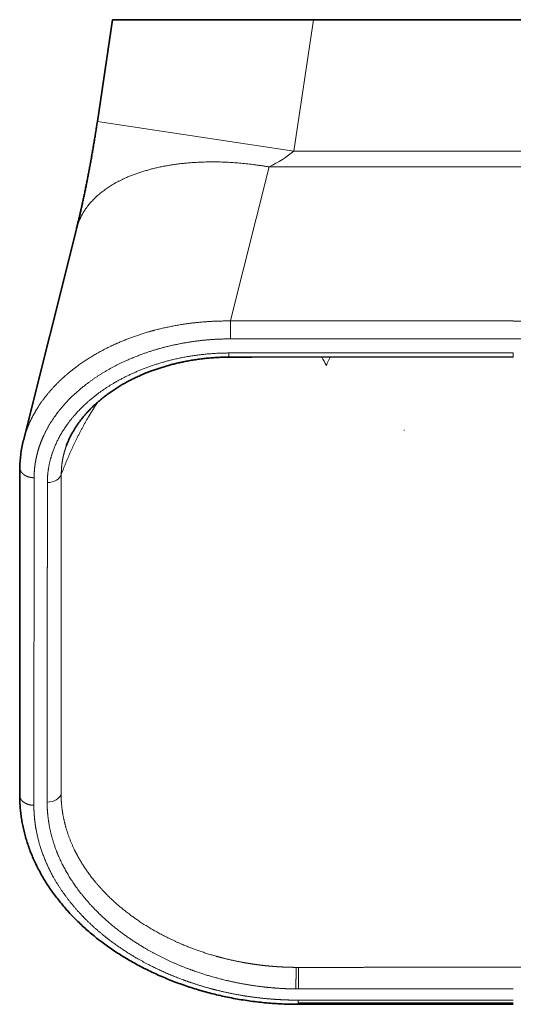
# Model space of a CAD drawing. Extents: x 413 to 1275, y 301 to 1647.
# Tile 1 of 6: x 413 to 587, y 301 to 647. Entities that reach past the tile are written whole.
import ezdxf

# ---------------------------------------------------------------- set-up
doc = ezdxf.new("R2010")
doc.units = 0
doc.layers.get('0').update_dxf_attribs({"lineweight": 13})

# ---------------------------------------------------------------- blocks, each defined once
blk = doc.blocks.new('BLOCK47')
at = {"color": 7, "lineweight": 35}
for p, q in [((-141.16, 0), (-146.55, -35.89)), ((-70.37, 0), (-141.16, 0)), ((70.37, 0), (0, 0)), ((0, 0), (-70.37, 0)), ((-172.62, -148.21), (-153.94, -73.74)), ((-0.01, -118.79), (-92.18, -118.83)), ((-173.91, -273.13), (-173.83, -157.79)), ((0, -346.77), (-75.86, -346.77))]:
    blk.add_line(p, q, dxfattribs=at)
at = {"color": 7, "lineweight": 13}
for p, q in [((-70.37, 0), (-77.33, -46.29)), ((-146.55, -35.89), (-77.33, -46.29)), ((-77.33, -46.29), (0, -46.29)), ((77.33, -46.29), (0, -46.29)), ((-99.6, -105.91), (-86.04, -51.85)), ((-86.04, -51.85), (0, -51.85)), ((86.04, -51.85), (0, -51.85)), ((-99.65, -112.42), (0, -112.42)), ((99.65, -112.42), (0, -112.42)), ((-0.01, -117.32), (-92.18, -117.36)), ((-168.91, -276.66), (-168.83, -161.32)), ((0, -345.29), (-75.86, -345.29))]:
    blk.add_line(p, q, dxfattribs=at)
at = {"color": 7, "lineweight": 13, "ltscale": 0.005091}
blk.add_line((-99.6, -105.91), (-99.65, -106.11), dxfattribs=at)
at = {"color": 7, "lineweight": 13, "ltscale": 0.157734}
blk.add_line((-99.65, -112.42), (-99.65, -106.11), dxfattribs=at)
at = {"color": 7, "lineweight": 13, "ltscale": 0.036826}
blk.add_line((-0.01, -117.32), (-0.01, -118.79), dxfattribs=at)
at = {"color": 7, "lineweight": 35, "ltscale": 0.000178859}
blk.add_line((0, -118.79), (-0.01, -118.79), dxfattribs=at)
at = {"color": 7, "lineweight": 35, "ltscale": 0.000178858}
blk.add_line((0.01, -118.79), (0, -118.79), dxfattribs=at)
at = {"color": 7, "lineweight": 35, "ltscale": 0.002916}
blk.add_line((-172.65, -148.35), (-172.62, -148.24), dxfattribs=at)
at = {"color": 7, "lineweight": 35, "ltscale": 0.001401}
blk.add_line((-172.63, -148.26), (-172.62, -148.21), dxfattribs=at)
at = {"color": 7, "lineweight": 13, "ltscale": 0.020403}
blk.add_line((-75.73, -333.75), (-76.55, -333.76), dxfattribs=at)
at = {"color": 7, "lineweight": 13, "ltscale": 0.190318}
blk.add_line((-75.73, -341.37), (-75.73, -333.75), dxfattribs=at)
at = {"color": 7, "lineweight": 13, "ltscale": 0.036819}
blk.add_line((-75.86, -346.77), (-75.86, -345.29), dxfattribs=at)
at = {"color": 7, "lineweight": 13, "ltscale": 0.007824}
blk.add_line((-75.74, -346.01), (-75.86, -346.3), dxfattribs=at)
at = {"color": 7, "lineweight": 13}
for centre, radius, start, end in [((-21.71, 1045669.11), 1045775.22, 269.99572995, 270.00118954), ((20.02, 1101967.27), 1102073.39, 269.99895925, 270.00413994), ((-91.43, -2207.49), 2090.13, 90.02058, 90.24186), ((-162.41, -173.75), 109.65, 28.2925, 30.0613), ((-38.25, -133), 29.81, 151.5944, 157.8805), ((-75.81, -254.24), 87.13, 269.4738, 270.0568), ((-31.7, 409626.95), 409973.25, 269.9938274, 270.0044299)]:
    blk.add_arc(centre, radius, start, end, dxfattribs=at)
at = {"color": 7, "lineweight": 35}
for centre, radius, start, end in [((-91.44, -2202.96), 2084.13, 90.02044, 90.24182), ((-134.85, -157.86), 38.98, 165.8795, 179.8927)]:
    blk.add_arc(centre, radius, start, end, dxfattribs=at)
at = {"color": 7, "lineweight": 13}
for centre, major_axis, ratio, start_param, end_param in [((-89.37, -46.29), (16.79, 8.15), 0.346199, 4.742471, 5.331415), ((-164.16, -159.48), (5, 0), 0.705394, 4.711794, 6.098354), ((-164.25, -272.04), (5, 0), 0.705394, 4.712066, 6.099225)]:
    blk.add_ellipse(centre, major_axis=major_axis, ratio=ratio, start_param=start_param, end_param=end_param, dxfattribs=at)
at = {"color": 7, "lineweight": 35}
for points, knots in [([(-146.55, -35.89), (-146.64, -36.47), (-146.81, -37.62), (-147.08, -39.36), (-147.36, -41.08), (-147.64, -42.8), (-147.93, -44.51), (-148.22, -46.21), (-148.51, -47.91), (-148.81, -49.59), (-149.12, -51.26), (-149.43, -52.91), (-149.74, -54.55), (-150.05, -56.17), (-150.37, -57.78), (-150.69, -59.35), (-151.01, -60.91), (-151.33, -62.44), (-151.66, -63.96), (-151.99, -65.45), (-152.31, -66.92), (-152.64, -68.35), (-152.97, -69.75), (-153.29, -71.11), (-153.61, -72.44), (-153.83, -73.31), (-153.94, -73.74)], [0, 0, 0, 0, 1.754581, 3.507368, 5.255403, 6.998977, 8.734193, 10.462373, 12.178281, 13.884612, 15.584451, 17.27225, 18.940167, 20.593633, 22.223751, 23.837143, 25.422394, 26.988693, 28.544, 30.077863, 31.574116, 33.046865, 34.478198, 35.88416, 37.242565, 38.573874, 38.573874, 38.573874, 38.573874]), ([(-157.48, -150.11), (-157.4, -149.91), (-157.21, -149.4), (-156.88, -148.58), (-156.46, -147.64), (-156.01, -146.71), (-155.53, -145.79), (-155.01, -144.87), (-154.46, -143.96), (-153.87, -143.05), (-153.21, -142.08), (-152.45, -141.06), (-151.66, -140.05), (-150.87, -139.13), (-150.11, -138.27), (-149.32, -137.43), (-148.5, -136.6), (-147.65, -135.78), (-146.77, -134.98), (-145.85, -134.18), (-144.83, -133.33), (-143.68, -132.43), (-142.38, -131.48), (-141.02, -130.54), (-139.6, -129.62), (-138.14, -128.72), (-136.63, -127.86), (-135.07, -127.03), (-133.48, -126.24), (-131.85, -125.48), (-130.35, -124.83), (-129, -124.28), (-127.72, -123.78), (-126.35, -123.28), (-124.89, -122.79), (-123.42, -122.32), (-121.92, -121.88), (-120.41, -121.46), (-118.88, -121.08), (-117.34, -120.72), (-115.67, -120.38), (-113.88, -120.04), (-111.96, -119.73), (-110.02, -119.47), (-108.08, -119.25), (-106.13, -119.08), (-104.17, -118.95), (-102.2, -118.87), (-100.89, -118.85), (-100.23, -118.85)], [0, 0, 0, 0, 0.623313, 1.637898, 2.660724, 3.694012, 4.736972, 5.79193, 6.857865, 7.936668, 9.028456, 10.379151, 11.749952, 12.877969, 14.019379, 15.174371, 16.342948, 17.525096, 18.720783, 19.929978, 21.152837, 22.718896, 24.306192, 25.979127, 27.674058, 29.390663, 31.128448, 32.886869, 34.665305, 36.46306, 38.279412, 39.567261, 40.863638, 42.39251, 43.93185, 45.481074, 47.039687, 48.607134, 50.182803, 51.766045, 53.356153, 55.293568, 57.238831, 59.190732, 61.148061, 63.109664, 65.074458, 67.041456, 69.009802, 69.009802, 69.009802, 69.009802]), ([(-75.86, -346.77), (-76.79, -346.77), (-78.64, -346.75), (-81.41, -346.65), (-84.17, -346.5), (-86.93, -346.28), (-89.7, -346), (-92.45, -345.66), (-95.19, -345.26), (-97.9, -344.8), (-100.58, -344.28), (-103.22, -343.71), (-105.84, -343.09), (-108.43, -342.41), (-110.98, -341.68), (-113.51, -340.89), (-116.01, -340.06), (-118.47, -339.17), (-120.9, -338.24), (-123.3, -337.25), (-125.66, -336.22), (-127.97, -335.13), (-130.25, -334), (-132.49, -332.83), (-134.68, -331.61), (-136.82, -330.35), (-138.92, -329.05), (-140.96, -327.7), (-142.96, -326.32), (-144.91, -324.89), (-146.8, -323.43), (-148.65, -321.93), (-150.44, -320.39), (-152.17, -318.82), (-153.84, -317.21), (-155.46, -315.57), (-157.01, -313.9), (-158.51, -312.19), (-159.95, -310.45), (-161.32, -308.68), (-162.63, -306.88), (-163.89, -305.04), (-165.08, -303.17), (-166.2, -301.26), (-167.26, -299.32), (-168.24, -297.36), (-169.15, -295.38), (-169.98, -293.38), (-170.74, -291.36), (-171.41, -289.34), (-172, -287.34), (-172.5, -285.35), (-172.93, -283.34), (-173.29, -281.32), (-173.57, -279.29), (-173.77, -277.24), (-173.89, -275.19), (-173.91, -273.82), (-173.91, -273.13)], [0, 0, 0, 0, 2.773873, 5.55685, 8.307042, 11.076432, 13.859484, 16.639989, 19.408, 22.156901, 24.883315, 27.588111, 30.276154, 32.950942, 35.612196, 38.259498, 40.892662, 43.511498, 46.115539, 48.70458, 51.278196, 53.836041, 56.377765, 58.902393, 61.408781, 63.896234, 66.364417, 68.813379, 71.2435, 73.655553, 76.050431, 78.428036, 80.78801, 83.129981, 85.448062, 87.748156, 90.030544, 92.295524, 94.555761, 96.799194, 99.02631, 101.237948, 103.469341, 105.686386, 107.889867, 110.080743, 112.259875, 114.4281, 116.586235, 118.735127, 120.797123, 122.85191, 124.901032, 126.949951, 129.003552, 131.060617, 133.119079, 135.1699, 135.1699, 135.1699, 135.1699])]:
    blk.add_open_spline(points, degree=3, knots=knots, dxfattribs=at)
at = {"color": 7, "lineweight": 13}
for points, knots in [([(-86.04, -51.85), (-94.03, -50.47), (-102.08, -49.74), (-110.04, -49.7), (-122.35, -50.86), (-133.25, -54.14), (-137.09, -55.68), (-143.89, -59.3), (-149.05, -64.08), (-151.1, -66.66), (-152.75, -69.72), (-153.73, -72.96), (-153.8, -73.22), (-153.87, -73.48), (-153.94, -73.74)], [0, 0, 0, 0, 0, 0, 57.922499, 57.922499, 57.922499, 92.642805, 92.642805, 92.642805, 125.557172, 125.557172, 125.557172, 128.400919, 128.400919, 128.400919, 128.400919, 128.400919, 128.400919]), ([(-99.65, -106.11), (-103.94, -106.06), (-108.23, -106.24), (-112.5, -106.63), (-118.64, -107.53), (-124.63, -108.9), (-126.49, -109.37), (-131.84, -110.88), (-137.01, -112.77), (-140.31, -114.17), (-146.45, -117.18), (-152.08, -120.78), (-154.66, -122.65), (-158.23, -125.58), (-161.41, -128.78), (-162.39, -129.83), (-164.82, -132.6), (-166.95, -135.53), (-168.13, -137.39), (-169.39, -139.67), (-170.46, -142), (-170.62, -142.39), (-171.22, -143.78), (-171.74, -145.2), (-172.08, -146.24), (-172.39, -147.29), (-172.65, -148.35)], [0, 0, 0, 0, 0, 0, 30.433981, 30.433981, 30.433981, 44.235246, 44.235246, 44.235246, 70.651986, 70.651986, 70.651986, 95.187296, 95.187296, 95.187296, 106.713933, 106.713933, 106.713933, 125.045528, 125.045528, 125.045528, 128.596241, 128.596241, 128.596241, 138.008413, 138.008413, 138.008413, 138.008413, 138.008413, 138.008413]), ([(-168.83, -161.32), (-168.83, -161.29), (-168.83, -161.26), (-168.83, -161.22), (-168.83, -161.17), (-168.83, -161.12), (-168.83, -161.11), (-168.83, -160.88), (-168.82, -160.66), (-168.82, -160.45), (-168.76, -158.55), (-168.56, -156.63), (-168.27, -154.93), (-167.69, -152.4), (-166.87, -149.92), (-166.57, -149.09), (-165.69, -146.88), (-164.63, -144.71), (-163.9, -143.36), (-161.79, -139.9), (-159.24, -136.6), (-157.49, -134.63), (-153.67, -130.83), (-149.25, -127.38), (-146.9, -125.74), (-140.1, -121.52), (-132.42, -118.12), (-127.24, -116.32), (-118.66, -114.08), (-109.72, -112.87), (-106.38, -112.57), (-103.01, -112.42), (-99.65, -112.42)], [0, 0, 0, 0, 0, 0, 0.310902, 0.310902, 0.310902, 0.469909, 0.469909, 0.469909, 2.536778, 2.536778, 2.536778, 19.424121, 19.424121, 19.424121, 27.986688, 27.986688, 27.986688, 42.39855, 42.39855, 42.39855, 65.609421, 65.609421, 65.609421, 88.902974, 88.902974, 88.902974, 129.414731, 129.414731, 129.414731, 153.296807, 153.296807, 153.296807, 153.296807, 153.296807, 153.296807]), ([(-100.25, -117.38), (-106.09, -117.4), (-111.92, -117.91), (-117.64, -118.91), (-127.27, -121.44), (-135.99, -125.25), (-139.51, -127.09), (-146.4, -131.35), (-152.15, -136.4), (-154.81, -139.21), (-158.96, -144.62), (-161.78, -150.43), (-162.77, -153.11), (-163.68, -156.73), (-164.07, -160.37), (-164.13, -161.25), (-164.16, -162.13), (-164.16, -163.01)], [0, 0, 0, 0, 0, 0, 41.394365, 41.394365, 41.394365, 72.251229, 72.251229, 72.251229, 105.937341, 105.937341, 105.937341, 133.571693, 133.571693, 133.571693, 142.374031, 142.374031, 142.374031, 142.374031, 142.374031, 142.374031]), ([(-100.25, -117.38), (-100.25, -117.69), (-100.25, -117.98), (-100.25, -118.24), (-100.24, -118.58), (-100.24, -118.78), (-100.23, -118.82), (-100.23, -118.85), (-100.23, -118.85)], [0, 0, 0, 0, 0, 0, 2.73234, 2.73234, 2.73234, 4.316886, 4.316886, 4.316886, 4.316886, 4.316886, 4.316886]), ([(-159.25, -160.13), (-157.74, -156.13), (-156.12, -152.25), (-154.4, -148.54), (-152.32, -144.48), (-150.08, -140.59), (-149.8, -140.11), (-148.95, -138.69), (-148.09, -137.29), (-147.5, -136.37), (-146.91, -135.46), (-146.3, -134.57)], [0, 0, 0, 0, 0, 0, 47.370489, 47.370489, 47.370489, 54.067938, 54.067938, 54.067938, 67.353297, 67.353297, 67.353297, 67.353297, 67.353297, 67.353297]), ([(-38.35, -144.59), (-38.36, -144.59), (-38.38, -144.59), (-38.39, -144.59), (-38.41, -144.6), (-38.43, -144.62), (-38.44, -144.63), (-38.45, -144.64), (-38.45, -144.65), (-38.45, -144.65), (-38.45, -144.65), (-38.45, -144.66)], [0, 0, 0, 0, 0, 0, 0.0978575, 0.0978575, 0.0978575, 0.1782888, 0.1782888, 0.1782888, 0.1982142, 0.1982142, 0.1982142, 0.1982142, 0.1982142, 0.1982142]), ([(-168.83, -161.32), (-169.45, -161.32), (-170.07, -161.25), (-170.68, -161.11), (-171.67, -160.76), (-172.51, -160.21), (-172.82, -159.95), (-173.34, -159.4), (-173.67, -158.76), (-173.78, -158.44), (-173.83, -158.12), (-173.83, -157.79)], [0, 0, 0, 0, 0, 0, 4.312983, 4.312983, 4.312983, 7.363795, 7.363795, 7.363795, 10.12315, 10.12315, 10.12315, 10.12315, 10.12315, 10.12315]), ([(-159.33, -272.68), (-159.33, -271.57), (-159.33, -270.46), (-159.33, -269.35), (-159.33, -267.94), (-159.33, -266.54), (-159.33, -266.31), (-159.33, -265.74), (-159.34, -265.16), (-159.34, -264.87), (-159.34, -264.02), (-159.34, -263.16), (-159.34, -262.58), (-159.34, -261.84), (-159.34, -261.1), (-159.34, -260.91), (-159.34, -259.42), (-159.34, -257.94), (-159.34, -256.66), (-159.33, -254.65), (-159.33, -252.61), (-159.33, -251.83), (-159.33, -250.34), (-159.33, -248.86), (-159.33, -248.11), (-159.33, -246.81), (-159.33, -245.49), (-159.33, -244.95), (-159.33, -241.15), (-159.32, -237.35), (-159.32, -234.15), (-159.31, -229.45), (-159.31, -224.79), (-159.31, -223.31), (-159.3, -221.55), (-159.3, -219.79), (-159.3, -219.51), (-159.3, -218.4), (-159.3, -217.29), (-159.3, -216.49), (-159.29, -215.13), (-159.29, -213.75), (-159.29, -213.2), (-159.29, -211.23), (-159.29, -209.25), (-159.29, -207.83), (-159.28, -206.29), (-159.28, -204.74), (-159.28, -204.62), (-159.28, -203.8), (-159.28, -202.96), (-159.28, -202.16), (-159.28, -200.93), (-159.27, -199.71), (-159.27, -199.26), (-159.27, -198.57), (-159.27, -197.91), (-159.27, -197.67), (-159.27, -197.26), (-159.27, -196.85), (-159.27, -196.39), (-159.27, -195.08), (-159.27, -193.76), (-159.27, -192.62), (-159.26, -191.24), (-159.26, -189.85), (-159.26, -189.61), (-159.26, -189.12), (-159.26, -188.63), (-159.26, -188.39), (-159.26, -187.41), (-159.26, -186.44), (-159.26, -185.71), (-159.26, -184.22), (-159.26, -182.71), (-159.26, -182.14), (-159.25, -180.26), (-159.25, -178.38), (-159.25, -177.28), (-159.25, -175.85), (-159.25, -174.42), (-159.25, -173.89), (-159.25, -173.12), (-159.25, -172.35), (-159.25, -171.9), (-159.25, -170.54), (-159.25, -169.14), (-159.25, -168.17), (-159.25, -167.14), (-159.25, -166.13), (-159.25, -165.99), (-159.25, -165.17), (-159.25, -164.35), (-159.25, -163.68), (-159.25, -162.91), (-159.25, -162.15), (-159.25, -162.06), (-159.25, -161.88), (-159.25, -161.71), (-159.25, -161.62), (-159.25, -161.25), (-159.25, -160.88), (-159.25, -160.63), (-159.25, -160.38), (-159.25, -160.13)], [0, 0, 0, 0, 0, 0, 9.695965, 9.695965, 9.695965, 12.221642, 12.221642, 12.221642, 14.645689, 14.645689, 14.645689, 19.4833, 19.4833, 19.4833, 21.100996, 21.100996, 21.100996, 32.424839, 32.424839, 32.424839, 38.783248, 38.783248, 38.783248, 45.236778, 45.236778, 45.236778, 50.149124, 50.149124, 50.149124, 77.80485, 77.80485, 77.80485, 90.73486, 90.73486, 90.73486, 93.156453, 93.156453, 93.156453, 100.440013, 100.440013, 100.440013, 105.283153, 105.283153, 105.283153, 117.665228, 117.665228, 117.665228, 118.742219, 118.742219, 118.742219, 124.757456, 124.757456, 124.757456, 128.332473, 128.332473, 128.332473, 130.364136, 130.364136, 130.364136, 131.89913, 131.89913, 131.89913, 141.834492, 141.834492, 141.834492, 143.96322, 143.96322, 143.96322, 146.091948, 146.091948, 146.091948, 152.478151, 152.478151, 152.478151, 159.226128, 159.226128, 159.226128, 168.805428, 168.805428, 168.805428, 171.63444, 171.63444, 171.63444, 175.473684, 175.473684, 175.473684, 182.943867, 182.943867, 182.943867, 184.202496, 184.202496, 184.202496, 190.090622, 190.090622, 190.090622, 190.862207, 190.862207, 190.862207, 191.633792, 191.633792, 191.633792, 194.151663, 194.151663, 194.151663, 194.151663, 194.151663, 194.151663]), ([(-164.16, -163.01), (-164.16, -163.22), (-164.16, -163.42), (-164.16, -163.63), (-164.16, -164.05), (-164.16, -164.49), (-164.16, -164.79), (-164.16, -165.47), (-164.16, -166.14), (-164.16, -166.6), (-164.16, -167.29), (-164.16, -167.98), (-164.16, -168.21), (-164.16, -168.67), (-164.16, -169.13), (-164.16, -169.36), (-164.16, -170.06), (-164.16, -170.77), (-164.16, -171.25), (-164.16, -172.45), (-164.16, -173.66), (-164.16, -174.4), (-164.16, -175.31), (-164.16, -176.21), (-164.16, -176.53), (-164.16, -177.66), (-164.16, -178.79), (-164.16, -179.72), (-164.16, -181.06), (-164.17, -182.41), (-164.17, -183.53), (-164.17, -184.52), (-164.17, -185.5), (-164.17, -186.06), (-164.17, -187.18), (-164.17, -188.3), (-164.17, -188.86), (-164.17, -190), (-164.17, -191.16), (-164.17, -191.59), (-164.18, -193.59), (-164.18, -195.58), (-164.18, -196.99), (-164.18, -198.68), (-164.18, -200.37), (-164.18, -200.61), (-164.19, -201.47), (-164.19, -202.37), (-164.19, -202.99), (-164.19, -204.2), (-164.19, -205.4), (-164.19, -206.01), (-164.19, -206.94), (-164.19, -207.85), (-164.19, -207.83), (-164.2, -209.02), (-164.2, -210.21), (-164.2, -211.05), (-164.2, -212.38), (-164.2, -213.7), (-164.2, -214.55), (-164.21, -216.17), (-164.21, -217.77), (-164.21, -218.81), (-164.21, -220.21), (-164.21, -221.63), (-164.22, -221.86), (-164.22, -222.43), (-164.22, -223), (-164.22, -223.28), (-164.22, -224.12), (-164.22, -224.95), (-164.22, -225.51), (-164.22, -228.33), (-164.23, -231.16), (-164.23, -233.31), (-164.24, -236.73), (-164.24, -240.17), (-164.24, -241.3), (-164.24, -243.01), (-164.24, -244.71), (-164.24, -245.28), (-164.25, -246.44), (-164.25, -247.6), (-164.25, -248.07), (-164.25, -249.5), (-164.25, -250.93), (-164.25, -251.76), (-164.25, -252.89), (-164.25, -254.01), (-164.25, -254.3), (-164.25, -256.26), (-164.25, -258.21), (-164.25, -259.86), (-164.25, -261.86), (-164.25, -263.86), (-164.25, -263.95), (-164.25, -264.55), (-164.25, -265.16), (-164.25, -265.45), (-164.25, -266.29), (-164.25, -267.15), (-164.25, -267.73), (-164.25, -268.58), (-164.25, -269.41), (-164.25, -269.69), (-164.25, -271.03), (-164.25, -272.38), (-164.25, -273.44), (-164.25, -274.5), (-164.25, -275.56)], [0, 0, 0, 0, 0, 0, 2.319722, 2.319722, 2.319722, 4.448917, 4.448917, 4.448917, 9.075832, 9.075832, 9.075832, 11.389145, 11.389145, 11.389145, 13.702458, 13.702458, 13.702458, 18.322425, 18.322425, 18.322425, 25.215933, 25.215933, 25.215933, 27.297873, 27.297873, 27.297873, 36.5487, 36.5487, 36.5487, 40.766073, 40.766073, 40.766073, 46.396268, 46.396268, 46.396268, 52.026472, 52.026472, 52.026472, 57.99022, 57.99022, 57.99022, 72.069473, 72.069473, 72.069473, 74.994743, 74.994743, 74.994743, 80.593497, 80.593497, 80.593497, 86.169122, 86.169122, 86.169122, 89.717642, 89.717642, 89.717642, 98.124513, 98.124513, 98.124513, 103.013198, 103.013198, 103.013198, 114.348502, 114.348502, 114.348502, 117.265925, 117.265925, 117.265925, 120.067673, 120.067673, 120.067673, 125.671167, 125.671167, 125.671167, 148.436438, 148.436438, 148.436438, 159.692336, 159.692336, 159.692336, 165.320294, 165.320294, 165.320294, 171.206852, 171.206852, 171.206852, 179.606775, 179.606775, 179.606775, 182.406753, 182.406753, 182.406753, 199.20664, 199.20664, 199.20664, 202.482086, 202.482086, 202.482086, 205.282115, 205.282115, 205.282115, 210.858374, 210.858374, 210.858374, 213.658451, 213.658451, 213.658451, 224.336305, 224.336305, 224.336305, 224.336305, 224.336305, 224.336305]), ([(-168.91, -276.66), (-169.54, -276.66), (-170.16, -276.59), (-170.77, -276.46), (-171.89, -276.06), (-172.81, -275.41), (-173.2, -275.04), (-173.63, -274.43), (-173.84, -273.77), (-173.89, -273.56), (-173.91, -273.34), (-173.91, -273.13)], [0, 0, 0, 0, 0, 0, 4.445783, 4.445783, 4.445783, 8.610006, 8.610006, 8.610006, 10.475522, 10.475522, 10.475522, 10.475522, 10.475522, 10.475522]), ([(-76.55, -333.76), (-77.33, -333.75), (-78.13, -333.74), (-78.92, -333.73), (-80.19, -333.68), (-81.45, -333.62), (-81.92, -333.6), (-82.85, -333.54), (-83.79, -333.48), (-84.25, -333.44), (-85.22, -333.37), (-86.18, -333.28), (-86.68, -333.23), (-87.68, -333.13), (-88.67, -333.01), (-89.17, -332.95), (-91, -332.72), (-92.83, -332.44), (-94.16, -332.22), (-97.45, -331.62), (-100.71, -330.9), (-102.65, -330.42), (-108.34, -328.86), (-113.85, -326.91), (-117.41, -325.45), (-123.64, -322.54), (-129.46, -319.11), (-131.96, -317.5), (-137.52, -313.52), (-142.51, -309.05), (-145.13, -306.36), (-149.14, -301.63), (-152.42, -296.56), (-153.62, -294.47), (-155.7, -290.29), (-157.27, -285.97), (-157.9, -283.83), (-158.71, -280.32), (-159.15, -276.76), (-159.27, -275.4), (-159.33, -274.04), (-159.33, -272.68)], [0, 0, 0, 0, 0, 0, 5.710454, 5.710454, 5.710454, 9.08355, 9.08355, 9.08355, 12.456646, 12.456646, 12.456646, 16.077, 16.077, 16.077, 19.697354, 19.697354, 19.697354, 29.461286, 29.461286, 29.461286, 44.032988, 44.032988, 44.032988, 72.707794, 72.707794, 72.707794, 95.61227, 95.61227, 95.61227, 125.816639, 125.816639, 125.816639, 146.101011, 146.101011, 146.101011, 165.510865, 165.510865, 165.510865, 177.52917, 177.52917, 177.52917, 177.52917, 177.52917, 177.52917]), ([(-75.86, -345.29), (-76.74, -345.29), (-77.64, -345.29), (-78.53, -345.27), (-79.88, -345.23), (-81.21, -345.17), (-81.66, -345.15), (-82.55, -345.11), (-83.44, -345.05), (-83.89, -345.02), (-87.04, -344.8), (-90.2, -344.47), (-92.9, -344.11), (-96.92, -343.46), (-100.86, -342.64), (-102.18, -342.35), (-105.71, -341.52), (-109.17, -340.55), (-111.32, -339.9), (-117.33, -337.9), (-123.07, -335.54), (-126.65, -333.86), (-132.05, -331.01), (-137.07, -327.85), (-138.83, -326.67), (-142.6, -323.98), (-146.11, -321.11), (-147.95, -319.49), (-154.67, -313.11), (-160.09, -306.1), (-163.31, -300.65), (-166.13, -294.01), (-167.76, -287.21), (-167.97, -286.2), (-168.43, -283.7), (-168.73, -281.18), (-168.85, -279.67), (-168.91, -278.16), (-168.91, -276.66)], [0, 0, 0, 0, 0, 0, 6.288708, 6.288708, 6.288708, 9.456885, 9.456885, 9.456885, 12.643399, 12.643399, 12.643399, 31.887702, 31.887702, 31.887702, 41.691715, 41.691715, 41.691715, 58.276537, 58.276537, 58.276537, 88.698143, 88.698143, 88.698143, 105.858167, 105.858167, 105.858167, 126.608083, 126.608083, 126.608083, 185.330694, 185.330694, 185.330694, 195.533677, 195.533677, 195.533677, 210.518467, 210.518467, 210.518467, 210.518467, 210.518467, 210.518467]), ([(-164.25, -275.56), (-164.25, -278.54), (-163.99, -281.53), (-163.5, -284.5), (-162.11, -290.12), (-159.88, -295.58), (-158.64, -298.14), (-154.89, -304.76), (-149.95, -310.99), (-146.44, -314.68), (-138.7, -321.55), (-129.49, -327.43), (-124.61, -330.08), (-117.5, -333.3), (-109.94, -335.9), (-107.85, -336.56), (-102.83, -338.01), (-97.66, -339.17), (-94.62, -339.75), (-90.71, -340.35), (-86.75, -340.78), (-85.9, -340.86), (-83.54, -341.08), (-81.15, -341.23), (-79.64, -341.3), (-78.13, -341.35), (-76.61, -341.36)], [0, 0, 0, 0, 0, 0, 29.749944, 29.749944, 29.749944, 56.706407, 56.706407, 56.706407, 100.788084, 100.788084, 100.788084, 144.104636, 144.104636, 144.104636, 160.349805, 160.349805, 160.349805, 182.535132, 182.535132, 182.535132, 188.753545, 188.753545, 188.753545, 199.453591, 199.453591, 199.453591, 199.453591, 199.453591, 199.453591]), ([(-76.61, -341.36), (-76.6, -340.69), (-76.59, -339.91), (-76.58, -339.11), (-76.56, -337.47), (-76.55, -335.85), (-76.55, -335.08), (-76.54, -334.34), (-76.55, -333.76)], [0, 0, 0, 0, 0, 0, 5.621463, 5.621463, 5.621463, 11.21474, 11.21474, 11.21474, 11.21474, 11.21474, 11.21474]), ([(0, -333.74), (-1.53, -333.74), (-3.06, -333.74), (-4.59, -333.74), (-6.92, -333.74), (-9.25, -333.74), (-9.86, -333.74), (-11.42, -333.74), (-12.96, -333.74), (-13.72, -333.74), (-15.22, -333.74), (-16.72, -333.74), (-17.47, -333.74), (-18.6, -333.74), (-19.72, -333.74), (-20.1, -333.74), (-20.87, -333.74), (-21.64, -333.74), (-21.94, -333.74), (-23.11, -333.74), (-24.29, -333.74), (-24.99, -333.74), (-26.52, -333.74), (-28.06, -333.74), (-28.82, -333.74), (-29.97, -333.74), (-31.11, -333.74), (-31.49, -333.74), (-32.26, -333.74), (-33.02, -333.74), (-33.4, -333.74), (-34.16, -333.74), (-34.92, -333.74), (-35.3, -333.74), (-36.03, -333.74), (-36.76, -333.74), (-37.28, -333.74), (-40.79, -333.74), (-44.29, -333.74), (-46.95, -333.74), (-50.85, -333.74), (-54.75, -333.75), (-55.45, -333.75), (-56.98, -333.75), (-58.52, -333.75), (-59.28, -333.75), (-60.84, -333.75), (-62.4, -333.75), (-63, -333.75), (-64.56, -333.75), (-66.11, -333.75), (-66.87, -333.75), (-68.78, -333.75), (-70.69, -333.75), (-71.85, -333.75), (-73.15, -333.75), (-74.45, -333.75), (-74.59, -333.75), (-74.92, -333.75), (-75.23, -333.75), (-75.4, -333.75), (-75.56, -333.75), (-75.73, -333.75)], [0, 0, 0, 0, 0, 0, 10.75882, 10.75882, 10.75882, 16.39374, 16.39374, 16.39374, 21.767982, 21.767982, 21.767982, 27.091287, 27.091287, 27.091287, 29.752941, 29.752941, 29.752941, 32.542381, 32.542381, 32.542381, 38.035795, 38.035795, 38.035795, 43.4079, 43.4079, 43.4079, 46.095134, 46.095134, 46.095134, 48.782369, 48.782369, 48.782369, 51.469611, 51.469611, 51.469611, 53.928499, 53.928499, 53.928499, 76.112005, 76.112005, 76.112005, 81.562721, 81.562721, 81.562721, 86.910932, 86.910932, 86.910932, 92.565709, 92.565709, 92.565709, 97.936732, 97.936732, 97.936732, 106.115579, 106.115579, 106.115579, 107.188551, 107.188551, 107.188551, 108.468771, 108.468771, 108.468771, 108.468771, 108.468771, 108.468771]), ([(75.73, -333.75), (74.97, -333.75), (74.21, -333.75), (73.46, -333.75), (71.98, -333.75), (70.51, -333.75), (69.62, -333.75), (68.21, -333.75), (66.81, -333.75), (66.14, -333.75), (64.73, -333.75), (63.36, -333.75), (62.62, -333.75), (61.51, -333.75), (60.38, -333.75), (60, -333.75), (59.43, -333.75), (58.85, -333.75), (58.65, -333.75), (58.27, -333.75), (57.88, -333.75), (57.68, -333.75), (56.62, -333.75), (55.54, -333.75), (54.65, -333.75), (52.96, -333.75), (51.28, -333.74), (50.48, -333.74), (49.39, -333.74), (48.31, -333.74), (48, -333.74), (47.39, -333.74), (46.78, -333.74), (46.48, -333.74), (44, -333.74), (41.53, -333.74), (39.45, -333.74), (36.48, -333.74), (33.53, -333.74), (32.75, -333.74), (31.55, -333.74), (30.34, -333.74), (30.12, -333.74), (29.31, -333.74), (28.49, -333.74), (28.11, -333.74), (27.35, -333.74), (26.58, -333.74), (26.21, -333.74), (25.45, -333.74), (24.69, -333.74), (24.31, -333.74), (22.49, -333.74), (20.68, -333.74), (19.24, -333.74), (17.69, -333.74), (16.14, -333.74), (16.05, -333.74), (15.82, -333.74), (15.6, -333.74), (15.49, -333.74), (15.17, -333.74), (14.85, -333.74), (14.65, -333.74), (14.3, -333.74), (13.94, -333.74), (13.83, -333.74), (11.69, -333.74), (9.55, -333.74), (7.48, -333.74), (5.15, -333.74), (2.81, -333.74), (2.55, -333.74), (1.83, -333.74), (1.14, -333.74), (0.76, -333.74), (0.38, -333.74), (0, -333.74)], [0, 0, 0, 0, 0, 0, 5.362427, 5.362427, 5.362427, 10.496711, 10.496711, 10.496711, 15.269606, 15.269606, 15.269606, 20.733453, 20.733453, 20.733453, 23.46516, 23.46516, 23.46516, 24.831015, 24.831015, 24.831015, 26.19687, 26.19687, 26.19687, 32.336843, 32.336843, 32.336843, 37.80267, 37.80267, 37.80267, 39.949308, 39.949308, 39.949308, 42.095946, 42.095946, 42.095946, 57.333972, 57.333972, 57.333972, 62.757764, 62.757764, 62.757764, 65.758821, 65.758821, 65.758821, 68.470725, 68.470725, 68.470725, 71.149457, 71.149457, 71.149457, 73.82819, 73.82819, 73.82819, 83.95369, 83.95369, 83.95369, 84.775905, 84.775905, 84.775905, 85.570027, 85.570027, 85.570027, 87.170283, 87.170283, 87.170283, 88.13498, 88.13498, 88.13498, 102.298661, 102.298661, 102.298661, 104.512242, 104.512242, 104.512242, 107.409741, 107.409741, 107.409741, 107.409741, 107.409741, 107.409741]), ([(-75.73, -341.37), (-75.55, -341.37), (-75.38, -341.37), (-75.21, -341.37), (-74.85, -341.37), (-74.47, -341.37), (-74.29, -341.36), (-72.22, -341.36), (-70.16, -341.36), (-68.28, -341.36), (-65.64, -341.36), (-63, -341.36), (-62.29, -341.36), (-60.01, -341.35), (-57.72, -341.35), (-56.19, -341.35), (-53.92, -341.35), (-51.65, -341.35), (-50.89, -341.35), (-49.38, -341.35), (-47.86, -341.35), (-47.11, -341.35), (-44.83, -341.35), (-42.54, -341.34), (-41.02, -341.34), (-39.13, -341.34), (-37.24, -341.34), (-36.75, -341.34), (-36.01, -341.34), (-35.28, -341.34), (-34.89, -341.34), (-34.13, -341.34), (-33.37, -341.34), (-32.99, -341.34), (-32.23, -341.34), (-31.46, -341.34), (-31.08, -341.34), (-29.94, -341.34), (-28.8, -341.34), (-28.04, -341.34), (-26.51, -341.34), (-24.99, -341.34), (-24.28, -341.34), (-23.1, -341.34), (-21.93, -341.34), (-21.63, -341.33), (-20.48, -341.33), (-19.33, -341.33), (-18.57, -341.33), (-17.44, -341.33), (-16.31, -341.33), (-15.94, -341.33), (-14.81, -341.33), (-13.68, -341.33), (-12.93, -341.33), (-11.39, -341.33), (-9.84, -341.33), (-9.2, -341.33), (-6.89, -341.33), (-4.57, -341.33), (-3.05, -341.32), (-1.52, -341.32), (0, -341.32)], [0, 0, 0, 0, 0, 0, 1.336927, 1.336927, 1.336927, 2.668328, 2.668328, 2.668328, 15.976484, 15.976484, 15.976484, 21.366168, 21.366168, 21.366168, 32.085139, 32.085139, 32.085139, 37.444625, 37.444625, 37.444625, 42.804111, 42.804111, 42.804111, 53.557934, 53.557934, 53.557934, 56.053856, 56.053856, 56.053856, 58.742321, 58.742321, 58.742321, 61.430779, 61.430779, 61.430779, 64.119236, 64.119236, 64.119236, 69.472247, 69.472247, 69.472247, 74.92128, 74.92128, 74.92128, 77.74252, 77.74252, 77.74252, 83.095534, 83.095534, 83.095534, 85.772041, 85.772041, 85.772041, 91.13353, 91.13353, 91.13353, 96.703214, 96.703214, 96.703214, 107.426137, 107.426137, 107.426137, 107.426137, 107.426137, 107.426137])]:
    blk.add_open_spline(points, degree=5, knots=knots, dxfattribs=at)
blk.add_open_spline([(-159.25, -160.13), (-159.26, -158.12), (-159.09, -156.08), (-158.73, -154.06), (-158.19, -152.06), (-157.48, -150.11)], degree=5, dxfattribs=at)

msp = doc.modelspace()

# ---------------------------------------------------------------- block references
at = {"lineweight": 0}
msp.add_blockref('BLOCK47', (587.2, 647.27), dxfattribs=at)

doc.saveas('drawing.dxf')
